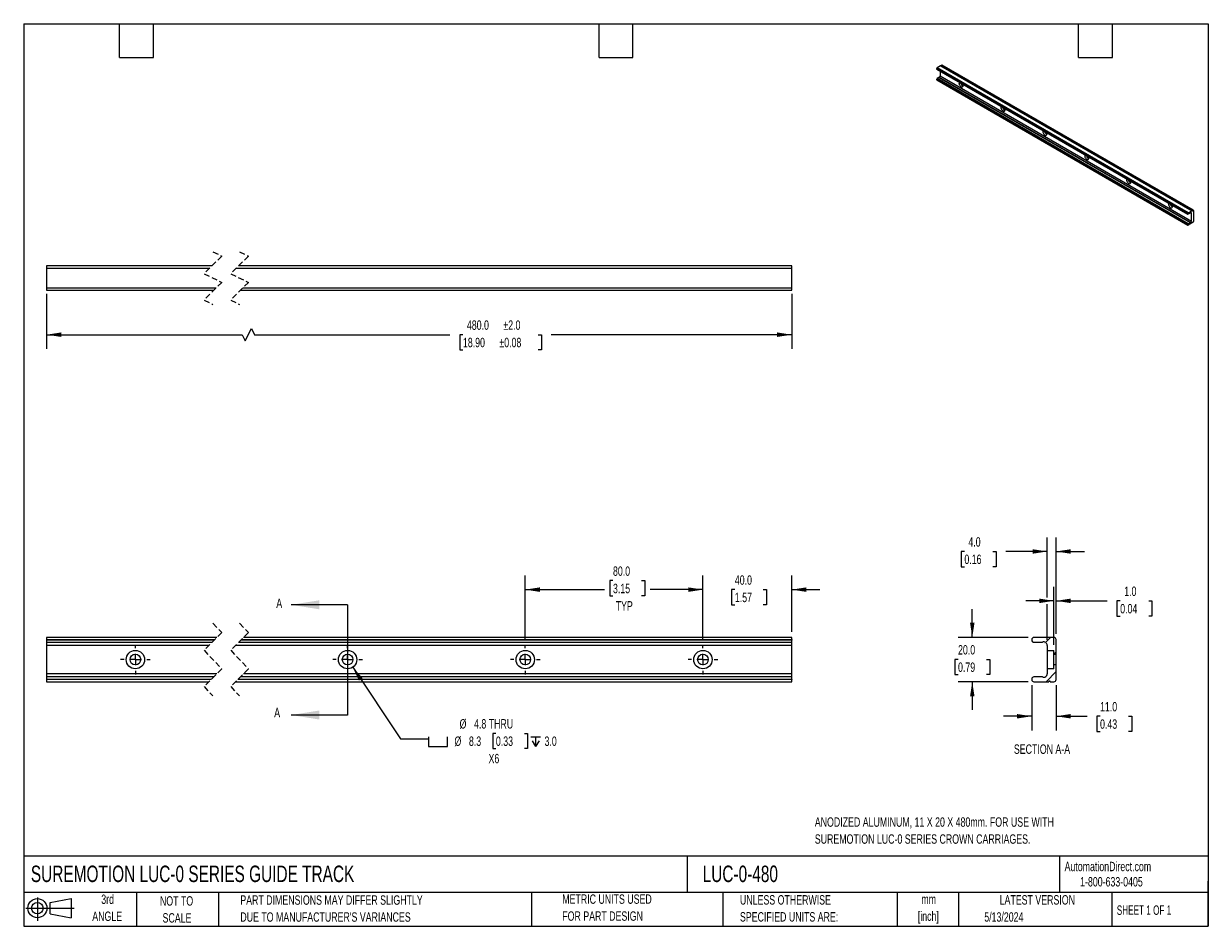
# Model space of a CAD drawing. Header units: millimetres. Extents: x 13 to 546, y 13 to 419.
import ezdxf

# ---------------------------------------------------------------- set-up
doc = ezdxf.new("R2010")
doc.units = ezdxf.units.MM
doc.header["$LTSCALE"] = 2
doc.linetypes.add('CENTERX2', pattern=[20.32, 12.7, -2.54, 2.54, -2.54])
doc.linetypes.add('HIDDEN', pattern=[1.905, 1.27, -0.635])
for name, color, linetype in [('CENTER', 40, 'CENTERX2'), ('HATCH', 6, 'Continuous'), ('SLD-DEFPOINTS', 7, 'Continuous')]:
    doc.layers.add(name, color=color, linetype=linetype)
doc.layers.add('DIMENSIONS', color=140, linetype='Continuous', lineweight=25)
doc.layers.add('TEXT', color=140, linetype='Continuous', lineweight=25)
doc.styles.add('SLDTEXTSTYLE0', font='TXT', dxfattribs={"width": 0.7})
doc.styles.add('SLDTEXTSTYLE1', font='TXT', dxfattribs={"width": 0.65})
doc.dimstyles.new('SLDDIMSTYLE0', dxfattribs={"dimtxt": 4.316016, "dimasz": 6.604, "dimexe": 0, "dimexo": 0.0625, "dimgap": 1.079004, "dimtad": 0, "dimtih": 1, "dimtoh": 1, "dimrnd": 1e-09, "dimzin": 4, "dimdsep": 46, "dimtxsty": 'SLDTEXTSTYLE0', "dimsah": 1, "dimcen": 0.09, "dimadec": 0, "dimazin": 1, "dimtfac": 1, "dimtmove": 0, "dimatfit": 0, "dimfxl": 0, "dimfrac": 2, "dimtolj": 1, "dimtzin": 12, "dimarcsym": 0})
doc.dimstyles.new('SLDDIMSTYLE1', dxfattribs={"dimtxt": 4.316016, "dimasz": 6.604, "dimexe": 0, "dimexo": 0.0625, "dimgap": 1.079004, "dimtad": 0, "dimtih": 1, "dimtoh": 1, "dimrnd": 1e-09, "dimzin": 4, "dimdsep": 46, "dimtxsty": 'SLDTEXTSTYLE0', "dimsah": 1, "dimcen": 0.09, "dimadec": 0, "dimazin": 1, "dimtfac": 1, "dimtofl": 0, "dimtmove": 0, "dimatfit": 3, "dimfxl": 0, "dimfrac": 2, "dimtolj": 1, "dimtzin": 12, "dimarcsym": 0})
doc.dimstyles.new('SLDDIMSTYLE2', dxfattribs={"dimtxt": 4.316016, "dimasz": 6.604, "dimexe": 0, "dimexo": 0.0625, "dimgap": 1.079004, "dimtad": 0, "dimtih": 1, "dimtoh": 1, "dimrnd": 1e-09, "dimzin": 12, "dimdsep": 46, "dimtxsty": 'SLDTEXTSTYLE0', "dimsah": 1, "dimcen": 0, "dimadec": 0, "dimazin": 3, "dimtfac": 1, "dimtofl": 0, "dimtmove": 0, "dimatfit": 3, "dimfxl": 0, "dimfrac": 2, "dimtolj": 1, "dimtzin": 12, "dimarcsym": 0})
doc.dimstyles.new('SLDDIMSTYLE3', dxfattribs={"dimtxt": 4.316016, "dimasz": 6.604, "dimexe": 0, "dimexo": 0.0625, "dimgap": 1.079004, "dimtad": 0, "dimtih": 1, "dimtoh": 1, "dimrnd": 1e-09, "dimzin": 4, "dimdsep": 46, "dimtxsty": 'SLDTEXTSTYLE0', "dimsah": 1, "dimcen": 0.09, "dimadec": 0, "dimazin": 1, "dimtol": 1, "dimtp": 2, "dimtm": 2, "dimtfac": 1, "dimtofl": 0, "dimtmove": 0, "dimatfit": 3, "dimfxl": 0, "dimfrac": 2, "dimtolj": 1, "dimarcsym": 0})

# ---------------------------------------------------------------- blocks, each defined once
blk = doc.blocks.new('Block11')
at = {"color": 7, "linetype": 'Continuous', "lineweight": 18}
for p, q in [((0, 5.76), (21.75, 5.76)), ((5.18, 10.62), (5.18, 0)), ((10.96, 8.33), (20.35, 10.06)), ((10.96, 3.19), (10.96, 8.33)), ((20.35, 10.06), (20.35, 1.46)), ((10.96, 3.19), (20.35, 1.46))]:
    blk.add_line(p, q, dxfattribs=at)
for radius in [4.3, 2.57]:
    blk.add_circle((5.18, 5.76), radius, dxfattribs=at)
blk = doc.blocks.new('Block12')
at = {"layer": 'SLD-DEFPOINTS'}
blk.add_blockref('Block11', (0, 0), dxfattribs=at)
blk = doc.blocks.new('_D')
at = {"layer": 'DIMENSIONS'}
for p, q in [((318.54, 142), (318.54, 170.64)), ((358.54, 145.33), (358.54, 170.64)), ((318.54, 164.29), (305.84, 164.29)), ((332.91, 164.29), (331.46, 164.29)), ((331.46, 164.29), (331.46, 157.43)), ((345.74, 164.29), (347.19, 164.29)), ((347.19, 164.29), (347.19, 157.43)), ((358.54, 164.29), (371.24, 164.29)), ((331.46, 157.43), (332.91, 157.43)), ((347.19, 157.43), (345.74, 157.43))]:
    blk.add_line(p, q, dxfattribs=at)
for points in [[(318.54, 164.29), (311.93, 165.31), (311.93, 163.27)], [(358.54, 164.29), (365.14, 163.27), (365.14, 165.31)]]:
    blk.add_solid(points, dxfattribs=at)
at = {"layer": 'DIMENSIONS', "char_height": 4.233, "attachment_point": 1, "style": 'SLDTEXTSTYLE0'}
for s, insert in [('40.0', (332.91, 170.71)), ('1.57', (332.91, 162.89))]:
    blk.add_mtext(s, dxfattribs=dict(at, insert=insert))
blk = doc.blocks.new('_D_1')
at = {"layer": 'DIMENSIONS'}
for p, q in [((238.54, 142), (238.54, 170.64)), ((278.04, 168.33), (276.59, 168.33)), ((276.59, 168.33), (276.59, 161.47)), ((290.86, 168.33), (292.31, 168.33)), ((292.31, 168.33), (292.31, 161.47)), ((318.54, 142), (318.54, 170.64)), ((238.54, 164.29), (274.17, 164.29)), ((276.59, 161.47), (278.04, 161.47)), ((292.31, 161.47), (290.86, 161.47)), ((318.54, 164.29), (294.73, 164.29))]:
    blk.add_line(p, q, dxfattribs=at)
for points in [[(238.54, 164.29), (245.14, 163.27), (245.14, 165.31)], [(318.54, 164.29), (311.93, 165.31), (311.93, 163.27)]]:
    blk.add_solid(points, dxfattribs=at)
at = {"layer": 'DIMENSIONS', "char_height": 4.233, "attachment_point": 1, "style": 'SLDTEXTSTYLE0'}
for s, insert in [('80.0', (278.04, 174.75)), ('3.15', (278.04, 166.92)), ('TYP', (279.27, 159.1))]:
    blk.add_mtext(s, dxfattribs=dict(at, insert=insert))
blk = doc.blocks.new('SW_SYMBOL_HOLE_SPOT')
at = {"layer": 'DIMENSIONS', "color": 0}
for p, q in [((0, 1750), (0, 150)), ((0, 150), (3200, 150)), ((3200, 150), (3200, 1750))]:
    blk.add_line(p, q, dxfattribs=at)
blk = doc.blocks.new('SW_SYMBOL_HOLE_DEPTH')
at = {"layer": 'DIMENSIONS', "color": 0}
for p, q in [((0, 1750), (1600, 1750)), ((200, 1110), (800, 150)), ((800, 1750), (800, 150)), ((1400, 1110), (800, 150))]:
    blk.add_line(p, q, dxfattribs=at)
blk = doc.blocks.new('_D_2')
at = {"layer": 'DIMENSIONS'}
for p, q in [((160.83, 129.36), (182.3, 97.1)), ((182.3, 97.1), (195, 97.1)), ((225.31, 99.57), (223.87, 99.57)), ((223.87, 99.57), (223.87, 92.71)), ((238.14, 99.57), (239.59, 99.57)), ((239.59, 99.57), (239.59, 92.71)), ((223.87, 92.71), (225.31, 92.71)), ((239.59, 92.71), (238.14, 92.71))]:
    blk.add_line(p, q, dxfattribs=at)
blk.add_solid([(160.83, 129.36), (163.64, 123.3), (165.33, 124.43)], dxfattribs=at)
at = {"layer": 'DIMENSIONS', "xscale": 0.002688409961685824, "yscale": 0.002688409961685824, "zscale": 0.002688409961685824}
for name, p in [('SW_SYMBOL_HOLE_SPOT', (195, 93.28)), ('SW_SYMBOL_HOLE_DEPTH', (241.04, 93.28))]:
    blk.add_blockref(name, p, dxfattribs=at)
at = {"layer": 'DIMENSIONS', "char_height": 4.233, "attachment_point": 1, "style": 'SLDTEXTSTYLE0'}
for s, insert in [('%%c', (208.97, 105.99)), ('4.8 THRU', (215.48, 105.99)), ('%%c', (206.66, 98.17)), ('8.3', (213.18, 98.17)), ('0.33', (225.31, 98.17)), ('3.0', (247.21, 98.17)), ('X6', (222, 90.34))]:
    blk.add_mtext(s, dxfattribs=dict(at, insert=insert))
blk = doc.blocks.new('SW_CENTERMARKSYMBOL_0')
at = {"layer": 'CENTER', "color": 0}
for p, q in [((0, 5.08), (0, 6.67)), ((0, 0), (-2.54, 0)), ((0, 0), (0, 2.54)), ((0, 0), (0, -2.54)), ((0, 0), (2.54, 0)), ((5.08, 0), (6.67, 0)), ((-5.08, 0), (-6.67, 0)), ((0, -5.08), (0, -6.67))]:
    blk.add_line(p, q, dxfattribs=at)
blk = doc.blocks.new('SW_CENTERMARKSYMBOL_1')
at = {"layer": 'CENTER', "color": 0}
for p, q in [((0, 5.08), (0, 6.67)), ((0, 0), (-2.54, 0)), ((0, 0), (0, 2.54)), ((0, 0), (0, -2.54)), ((0, 0), (2.54, 0)), ((5.08, 0), (6.67, 0)), ((-5.08, 0), (-6.67, 0)), ((0, -5.08), (0, -6.67))]:
    blk.add_line(p, q, dxfattribs=at)
blk = doc.blocks.new('SW_CENTERMARKSYMBOL_2')
at = {"layer": 'CENTER', "color": 0}
for p, q in [((0, 5.08), (0, 6.67)), ((0, 0), (-2.54, 0)), ((0, 0), (0, 2.54)), ((0, 0), (0, -2.54)), ((0, 0), (2.54, 0)), ((5.08, 0), (6.67, 0)), ((-5.08, 0), (-6.67, 0)), ((0, -5.08), (0, -6.67))]:
    blk.add_line(p, q, dxfattribs=at)
blk = doc.blocks.new('SW_CENTERMARKSYMBOL_3')
at = {"layer": 'CENTER', "color": 0}
for p, q in [((0, 5.08), (0, 6.67)), ((0, 0), (-2.54, 0)), ((0, 0), (0, 2.54)), ((0, 0), (0, -2.54)), ((0, 0), (2.54, 0)), ((5.08, 0), (6.67, 0)), ((-5.08, 0), (-6.67, 0)), ((0, -5.08), (0, -6.67))]:
    blk.add_line(p, q, dxfattribs=at)
blk = doc.blocks.new('_D_3')
at = {"layer": 'DIMENSIONS'}
for p, q in [((476.58, 139.46), (476.58, 165.59)), ((477.59, 144.34), (477.59, 165.59)), ((476.58, 159.24), (463.88, 159.24)), ((477.59, 159.24), (500.58, 159.24)), ((506.43, 159.24), (504.98, 159.24)), ((504.98, 159.24), (504.98, 152.38)), ((519.26, 159.24), (520.71, 159.24)), ((520.71, 159.24), (520.71, 152.38)), ((504.98, 152.38), (506.43, 152.38)), ((520.71, 152.38), (519.26, 152.38))]:
    blk.add_line(p, q, dxfattribs=at)
for points in [[(476.58, 159.24), (469.97, 160.25), (469.97, 158.22)], [(477.59, 159.24), (484.19, 158.22), (484.19, 160.25)]]:
    blk.add_solid(points, dxfattribs=at)
at = {"layer": 'DIMENSIONS', "char_height": 4.233, "attachment_point": 1, "style": 'SLDTEXTSTYLE0'}
for s, insert in [('1.0', (508.23, 165.66)), ('0.04', (506.43, 157.84))]:
    blk.add_mtext(s, dxfattribs=dict(at, insert=insert))
blk = doc.blocks.new('_D_4')
at = {"layer": 'DIMENSIONS'}
for p, q in [((473.58, 160.76), (473.58, 187.82)), ((477.59, 144.34), (477.59, 187.82)), ((436.27, 181.47), (434.82, 181.47)), ((434.82, 181.47), (434.82, 174.61)), ((449.1, 181.47), (450.55, 181.47)), ((450.55, 181.47), (450.55, 174.61)), ((473.58, 181.47), (454.95, 181.47)), ((477.59, 181.47), (490.29, 181.47)), ((434.82, 174.61), (436.27, 174.61)), ((450.55, 174.61), (449.1, 174.61)), ((473.58, 141.7), (473.58, 157.71))]:
    blk.add_line(p, q, dxfattribs=at)
for points in [[(473.58, 181.47), (466.97, 182.48), (466.97, 180.45)], [(477.59, 181.47), (484.19, 180.45), (484.19, 182.48)]]:
    blk.add_solid(points, dxfattribs=at)
at = {"layer": 'DIMENSIONS', "char_height": 4.233, "attachment_point": 1, "style": 'SLDTEXTSTYLE0'}
for s, insert in [('4.0', (438.07, 187.89)), ('0.16', (436.27, 180.06))]:
    blk.add_mtext(s, dxfattribs=dict(at, insert=insert))
blk = doc.blocks.new('_D_5')
at = {"layer": 'DIMENSIONS'}
for p, q in [((439.82, 142.79), (439.82, 155.49)), ((465.04, 142.79), (433.47, 142.79)), ((433.41, 132.89), (431.96, 132.89)), ((431.96, 132.89), (431.96, 126.03)), ((446.23, 132.89), (447.68, 132.89)), ((447.68, 132.89), (447.68, 126.03)), ((431.96, 126.03), (433.41, 126.03)), ((465.04, 122.8), (433.47, 122.8)), ((439.82, 122.8), (439.82, 110.1)), ((447.68, 126.03), (446.23, 126.03))]:
    blk.add_line(p, q, dxfattribs=at)
for points in [[(439.82, 142.79), (440.84, 149.39), (438.81, 149.39)], [(439.82, 122.8), (438.81, 116.2), (440.84, 116.2)]]:
    blk.add_solid(points, dxfattribs=at)
at = {"layer": 'DIMENSIONS', "char_height": 4.233, "attachment_point": 1, "style": 'SLDTEXTSTYLE0'}
for s, insert in [('20.0', (433.41, 139.31)), ('0.79', (433.41, 131.48))]:
    blk.add_mtext(s, dxfattribs=dict(at, insert=insert))
blk = doc.blocks.new('_D_6')
at = {"layer": 'DIMENSIONS'}
for p, q in [((466.59, 121.25), (466.59, 100.93)), ((477.59, 121.25), (477.59, 100.93)), ((466.59, 107.28), (453.89, 107.28)), ((477.59, 107.28), (491.5, 107.28)), ((497.35, 107.28), (495.9, 107.28)), ((495.9, 107.28), (495.9, 100.42)), ((510.17, 107.28), (511.62, 107.28)), ((511.62, 107.28), (511.62, 100.42)), ((495.9, 100.42), (497.35, 100.42)), ((511.62, 100.42), (510.17, 100.42))]:
    blk.add_line(p, q, dxfattribs=at)
for points in [[(466.59, 107.28), (459.98, 108.29), (459.98, 106.26)], [(477.59, 107.28), (484.19, 106.26), (484.19, 108.29)]]:
    blk.add_solid(points, dxfattribs=at)
at = {"layer": 'DIMENSIONS', "char_height": 4.233, "attachment_point": 1, "style": 'SLDTEXTSTYLE0'}
for s, insert in [('11.0', (497.35, 113.7)), ('0.43', (497.35, 105.87))]:
    blk.add_mtext(s, dxfattribs=dict(at, insert=insert))
blk = doc.blocks.new('_D_7')
at = {"layer": 'DIMENSIONS'}
for p, q in [((23, 297.52), (23, 272.72)), ((358.54, 297.52), (358.54, 272.72)), ((23, 279.07), (111.04, 279.07)), ((111.04, 279.07), (112.45, 276.25)), ((112.45, 276.25), (115.27, 281.89)), ((115.27, 281.89), (116.68, 279.07)), ((116.68, 279.07), (204.63, 279.07)), ((210.48, 279.07), (209.03, 279.07)), ((209.03, 279.07), (209.03, 272.21)), ((244.34, 279.07), (245.79, 279.07)), ((245.79, 279.07), (245.79, 272.21)), ((358.54, 279.07), (250.19, 279.07)), ((209.03, 272.21), (210.48, 272.21)), ((245.79, 272.21), (244.34, 272.21))]:
    blk.add_line(p, q, dxfattribs=at)
for points in [[(23, 279.07), (29.61, 278.06), (29.61, 280.09)], [(358.54, 279.07), (351.93, 280.09), (351.93, 278.06)]]:
    blk.add_solid(points, dxfattribs=at)
at = {"layer": 'DIMENSIONS', "char_height": 4.233, "attachment_point": 1, "style": 'SLDTEXTSTYLE0'}
for s, insert in [('480.0', (212.27, 285.5)), ('±2.0', (228.69, 285.5)), ('18.90', (210.48, 277.67)), ('±0.08', (226.89, 277.67))]:
    blk.add_mtext(s, dxfattribs=dict(at, insert=insert))

msp = doc.modelspace()

# ---------------------------------------------------------------- hatches: boundary and pattern name
at = {"layer": 'HATCH'}
h = msp.add_hatch(dxfattribs=at)
h.set_pattern_fill('ANSI31', color=256, scale=2, style=0)
edge = h.paths.add_edge_path(flags=0)
edge.add_arc((467.579, 141.556), 0.991, 180, 270)
edge.add_line((467.579, 140.566), (470.993, 140.566))
edge.add_arc((470.993, 141.556), 0.991, 270, 292.37264)
edge.add_arc((471.979, 139.161), 1.6, 0, 112.37264, ccw=False)
edge.add_line((473.579, 139.161), (473.579, 136.923))
edge.add_line((473.579, 136.923), (476.579, 136.923))
edge.add_line((476.579, 136.923), (476.579, 135.196))
edge.add_line((476.579, 135.196), (477.589, 135.196))
edge.add_line((477.589, 135.196), (477.589, 141.8))
edge.add_arc((476.598, 141.8), 0.991, 0, 90)
edge.add_line((476.598, 142.791), (467.579, 142.791))
edge.add_arc((467.579, 141.8), 0.991, 90, 180)
edge.add_line((466.589, 141.8), (466.589, 141.556))
h = msp.add_hatch(dxfattribs=at)
h.set_pattern_fill('ANSI31', color=256, scale=2, style=0)
edge = h.paths.add_edge_path(flags=0)
edge.add_arc((467.579, 124.035), 0.991, 90, 180)
edge.add_line((466.589, 124.035), (466.589, 123.791))
edge.add_arc((467.579, 123.791), 0.991, 180, 270)
edge.add_line((467.579, 122.801), (474.259, 122.801))
edge.add_arc((474.589, 122.801), 0.33, 0, 180, ccw=False)
edge.add_line((474.919, 122.801), (476.598, 122.801))
edge.add_arc((476.598, 123.791), 0.991, 270, 360)
edge.add_line((477.589, 123.791), (477.589, 130.396))
edge.add_line((477.589, 130.396), (476.579, 130.396))
edge.add_line((476.579, 130.396), (476.579, 128.668))
edge.add_line((476.579, 128.668), (473.579, 128.668))
edge.add_line((473.579, 128.668), (473.579, 126.431))
edge.add_arc((471.979, 126.431), 1.6, 247.62736, 360, ccw=False)
edge.add_arc((470.993, 124.035), 0.991, 67.62736, 90)
edge.add_line((470.993, 125.026), (467.579, 125.026))

# ---------------------------------------------------------------- linework, layer by layer
for p, q in [((425.529, 400.116), (423.955, 399.207)), ((425.529, 400.116), (538.666, 334.803)), ((425.685, 400.206), (426.08, 400.434)), ((538.822, 334.893), (425.685, 400.206)), ((426.08, 400.434), (539.217, 335.122)), ((539.383, 335.138), (426.245, 400.451)), ((423.721, 398.803), (536.858, 333.49)), ((423.721, 398.736), (423.721, 398.803)), ((536.858, 333.424), (423.721, 398.736)), ((423.79, 398.585), (536.927, 333.273)), ((537.092, 333.895), (423.955, 399.207)), ((424.759, 394.836), (423.955, 394.372)), ((424.759, 394.836), (537.896, 329.524)), ((537.985, 329.555), (424.848, 394.867)), ((425.369, 397.674), (425.369, 395.571)), ((425.369, 395.571), (538.506, 330.258)), ((423.721, 393.968), (536.858, 328.655)), ((423.721, 393.901), (423.721, 393.968)), ((536.858, 328.589), (423.721, 393.901)), ((423.79, 393.75), (536.927, 328.437)), ((537.092, 329.059), (423.955, 394.372)), ((536.858, 333.424), (536.858, 333.49)), ((537.092, 333.895), (538.666, 334.803)), ((537.896, 333.753), (537.092, 333.289)), ((538.129, 333.941), (538.506, 333.723)), ((538.506, 330.258), (538.506, 333.723)), ((538.822, 334.893), (539.217, 335.122)), ((539.451, 334.987), (539.451, 330.085)), ((536.858, 328.589), (536.858, 328.655)), ((539.217, 329.681), (537.092, 328.454)), ((537.092, 329.059), (537.896, 329.524)), ((23.002, 310.072), (23.002, 309.081)), ((97.484, 310.072), (23.002, 310.072)), ((358.539, 310.072), (109.484, 310.072)), ((358.539, 309.081), (358.539, 310.072)), ((23.002, 309.081), (96.493, 309.081)), ((23.002, 309.081), (23.002, 300.062)), ((108.493, 309.081), (358.539, 309.081)), ((358.539, 300.062), (358.539, 309.081)), ((99.325, 300.062), (23.002, 300.062)), ((23.002, 300.062), (23.002, 299.072)), ((23.002, 299.072), (98.334, 299.072)), ((110.334, 299.072), (358.539, 299.072)), ((358.539, 300.062), (111.325, 300.062)), ((358.539, 299.072), (358.539, 300.062)), ((99.732, 142.791), (23.002, 142.791)), ((23.002, 142.791), (23.002, 141.8)), ((23.002, 141.8), (98.741, 141.8)), ((23.002, 141.8), (23.002, 141.556)), ((23.002, 141.556), (23.002, 140.566)), ((98.497, 141.556), (23.002, 141.556)), ((23.002, 140.566), (97.507, 140.566)), ((23.002, 140.566), (23.002, 139.161)), ((96.102, 139.161), (23.002, 139.161)), ((23.002, 139.161), (23.002, 126.431)), ((358.539, 139.161), (108.102, 139.161)), ((109.507, 140.566), (358.539, 140.566)), ((358.539, 141.556), (110.497, 141.556)), ((110.741, 141.8), (358.539, 141.8)), ((358.539, 142.791), (111.732, 142.791)), ((358.539, 141.8), (358.539, 142.791)), ((358.539, 141.8), (358.539, 141.556)), ((358.539, 140.566), (358.539, 141.556)), ((358.539, 139.161), (358.539, 140.566)), ((358.539, 126.431), (358.539, 139.161)), ((466.589, 141.8), (466.589, 141.556)), ((476.598, 142.791), (467.579, 142.791)), ((467.579, 140.566), (470.993, 140.566)), ((473.579, 139.161), (473.579, 136.923)), ((477.589, 135.196), (477.589, 141.8)), ((473.579, 136.923), (476.579, 136.923)), ((473.579, 136.923), (473.579, 128.668)), ((476.579, 135.196), (476.579, 136.923)), ((476.579, 135.196), (477.589, 135.196)), ((476.579, 130.396), (476.579, 135.196)), ((477.589, 130.396), (477.589, 135.196)), ((476.579, 128.668), (473.579, 128.668)), ((473.579, 128.668), (473.579, 126.431)), ((477.589, 130.396), (476.579, 130.396)), ((476.579, 128.668), (476.579, 130.396)), ((477.589, 123.791), (477.589, 130.396)), ((99.717, 126.431), (23.002, 126.431)), ((23.002, 126.431), (23.002, 125.026)), ((98.312, 125.026), (23.002, 125.026)), ((23.002, 125.026), (23.002, 124.035)), ((23.002, 124.035), (97.321, 124.035)), ((23.002, 124.035), (23.002, 123.791)), ((23.002, 123.791), (23.002, 122.801)), ((97.077, 123.791), (23.002, 123.791)), ((23.002, 122.801), (96.087, 122.801)), ((108.087, 122.801), (358.539, 122.801)), ((358.539, 123.791), (109.077, 123.791)), ((109.321, 124.035), (358.539, 124.035)), ((358.539, 125.026), (110.312, 125.026)), ((358.539, 126.431), (111.717, 126.431)), ((358.539, 125.026), (358.539, 126.431)), ((358.539, 124.035), (358.539, 125.026)), ((358.539, 124.035), (358.539, 123.791)), ((358.539, 122.801), (358.539, 123.791)), ((466.589, 124.035), (466.589, 123.791)), ((470.993, 125.026), (467.579, 125.026)), ((467.579, 122.801), (474.259, 122.801)), ((474.919, 122.801), (476.598, 122.801))]:
    msp.add_line(p, q)
at = {"color": 7, "linetype": 'HIDDEN', "lineweight": 18}
for p, q in [((97.909, 316.422), (101.909, 314.497)), ((109.909, 316.422), (113.909, 314.497)), ((101.909, 314.497), (93.909, 306.497)), ((113.909, 314.497), (105.909, 306.497)), ((93.909, 306.497), (101.909, 302.647)), ((105.909, 306.497), (113.909, 302.647)), ((101.909, 302.647), (93.909, 294.647)), ((113.909, 302.647), (105.909, 294.647)), ((93.909, 294.647), (97.909, 292.722)), ((105.909, 294.647), (109.909, 292.722)), ((101.909, 144.968), (93.909, 136.968)), ((97.909, 149.141), (101.909, 144.968)), ((113.909, 144.968), (105.909, 136.968)), ((109.909, 149.141), (113.909, 144.968)), ((93.909, 136.968), (101.909, 128.623)), ((105.909, 136.968), (113.909, 128.623)), ((101.909, 128.623), (93.909, 120.623)), ((113.909, 128.623), (105.909, 120.623)), ((93.909, 120.623), (97.909, 116.451)), ((105.909, 120.623), (109.909, 116.451))]:
    msp.add_line(p, q, dxfattribs=at)
at = {"flags": 128}
for points in [[(433.878, 392.761), (433.863, 392.716), (433.824, 392.422), (433.863, 392.083), (433.978, 391.725), (434.16, 391.379), (434.393, 391.072), (434.658, 390.828), (434.935, 390.668), (435.201, 390.605), (435.434, 390.644), (435.615, 390.781), (435.73, 391.005), (435.77, 391.299), (435.77, 391.299)], [(435.77, 391.299), (435.73, 391.638), (435.715, 391.701)], [(452.735, 381.876), (452.719, 381.83), (452.68, 381.537), (452.719, 381.197), (452.835, 380.84), (453.016, 380.494), (453.249, 380.186), (453.514, 379.943), (453.791, 379.783), (454.057, 379.72), (454.29, 379.758), (454.471, 379.895), (454.586, 380.12), (454.626, 380.413), (454.626, 380.413)], [(454.626, 380.413), (454.586, 380.753), (454.571, 380.815)], [(471.591, 370.99), (471.576, 370.945), (471.536, 370.651), (471.576, 370.312), (471.691, 369.955), (471.872, 369.608), (472.105, 369.301), (472.371, 369.057), (472.648, 368.898), (472.913, 368.834), (473.146, 368.873), (473.328, 369.01), (473.443, 369.234), (473.482, 369.528), (473.482, 369.528)], [(473.482, 369.528), (473.443, 369.867), (473.428, 369.93)], [(490.447, 360.105), (490.432, 360.059), (490.392, 359.766), (490.432, 359.426), (490.547, 359.069), (490.728, 358.723), (490.961, 358.415), (491.227, 358.172), (491.504, 358.012), (491.769, 357.949), (492.002, 357.987), (492.184, 358.124), (492.299, 358.349), (492.338, 358.642), (492.338, 358.642)], [(492.338, 358.642), (492.299, 358.982), (492.284, 359.044)], [(509.303, 349.219), (509.288, 349.174), (509.249, 348.88), (509.288, 348.541), (509.403, 348.184), (509.584, 347.837), (509.817, 347.53), (510.083, 347.287), (510.36, 347.127), (510.626, 347.063), (510.859, 347.102), (511.04, 347.239), (511.155, 347.463), (511.194, 347.757), (511.194, 347.757)], [(511.194, 347.757), (511.155, 348.096), (511.14, 348.159)], [(528.159, 338.334), (528.144, 338.289), (528.105, 337.995), (528.144, 337.656), (528.259, 337.298), (528.441, 336.952), (528.674, 336.645), (528.939, 336.401), (529.216, 336.241), (529.482, 336.178), (529.715, 336.216), (529.896, 336.353), (530.011, 336.578), (530.051, 336.872), (530.051, 336.872)], [(530.051, 336.872), (530.011, 337.211), (529.996, 337.274)], [(538.506, 333.723), (538.494, 333.822), (538.461, 333.902), (538.408, 333.959), (538.339, 333.988), (538.256, 333.989), (538.166, 333.96), (538.074, 333.905), (537.985, 333.825)], [(538.666, 334.803), (538.672, 334.772), (538.689, 334.753), (538.714, 334.748), (538.744, 334.758), (538.774, 334.783), (538.799, 334.817), (538.816, 334.855), (538.822, 334.893)]]:
    msp.add_lwpolyline(points, dxfattribs=at)
for centre, radius in [((63.002, 132.796), 4.128), ((63.002, 132.796), 2.4), ((158.539, 132.796), 4.128), ((158.539, 132.796), 2.4), ((238.539, 132.796), 4.128), ((238.539, 132.796), 2.4), ((318.539, 132.796), 4.128), ((318.539, 132.796), 2.4)]:
    msp.add_circle(centre, radius)
for centre, radius, start, end in [((425.516, 400.214), 0.169, 302.61121, 357.39417), ((426.177, 400.299), 0.166, 65.69288, 125.61758), ((423.878, 398.716), 0.158, 172.74417, 235.94365), ((424.228, 398.78), 0.507, 122.60548, 177.39452), ((424.877, 394.643), 0.227, 97.24678, 121.22352), ((424.628, 395.574), 0.74, 287.26733, 359.70473), ((423.878, 393.881), 0.158, 172.74417, 235.94365), ((424.228, 393.944), 0.507, 122.60548, 177.39452), ((436.457, 392.807), 1.905, 194.24918, 247.90125), ((435.929, 392.442), 0.921, 204.38209, 258.73121), ((455.313, 381.922), 1.905, 194.24918, 247.90125), ((454.786, 381.556), 0.921, 204.38209, 258.73121), ((474.169, 371.036), 1.905, 194.24918, 247.90125), ((473.642, 370.671), 0.921, 204.38209, 258.73121), ((493.025, 360.151), 1.905, 194.24918, 247.90125), ((492.498, 359.785), 0.921, 204.38209, 258.73121), ((511.882, 349.265), 1.905, 194.24918, 247.90125), ((511.354, 348.9), 0.921, 204.38209, 258.73121), ((530.738, 338.38), 1.905, 194.24918, 247.90125), ((530.21, 338.015), 0.921, 204.38209, 258.73121), ((537.001, 333.401), 0.144, 170.78596, 309.20329), ((537.365, 333.467), 0.507, 122.60548, 177.39452), ((537.691, 334.099), 0.402, 300.68907, 317.02428), ((539.309, 335.01), 0.144, 350.78596, 129.20329), ((537.001, 328.565), 0.144, 170.78596, 309.20329), ((537.365, 328.632), 0.507, 122.60548, 177.39452), ((538.014, 329.33), 0.227, 97.24678, 121.22352), ((537.765, 330.262), 0.74, 287.26733, 359.70473), ((538.944, 330.108), 0.507, 302.60548, 357.39452), ((467.579, 141.8), 0.991, 90, 180), ((467.579, 141.556), 0.991, 180, 270), ((470.993, 141.556), 0.991, 270, 292.37264), ((471.979, 139.161), 1.6, 0, 112.37264), ((476.598, 141.8), 0.991, 0, 90), ((467.579, 124.035), 0.991, 90, 180), ((467.579, 123.791), 0.991, 180, 270), ((470.993, 124.035), 0.991, 67.62736, 90), ((471.979, 126.431), 1.6, 247.62736, 0), ((474.589, 122.801), 0.33, 0, 180), ((476.598, 123.791), 0.991, 270, 0)]:
    msp.add_arc(centre, radius, start, end)
at = {"layer": 'TEXT'}
for p, q in [((12.7, 419.1), (546.1, 419.1)), ((12.7, 419.1), (12.7, 12.7)), ((55.88, 403.86), (55.88, 419.1)), ((71.12, 403.86), (71.12, 419.1)), ((271.78, 403.86), (271.78, 419.1)), ((287.02, 403.86), (287.02, 419.1)), ((487.68, 403.86), (487.68, 419.1)), ((502.92, 403.86), (502.92, 419.1)), ((546.1, 419.1), (546.1, 12.7)), ((55.88, 403.86), (71.12, 403.86)), ((271.78, 403.86), (287.02, 403.86)), ((487.68, 403.86), (502.92, 403.86)), ((158.539, 157.459), (158.539, 107.835)), ((546.1, 44.252), (12.7, 44.252)), ((311.518, 44.252), (311.518, 27.94)), ((479.151, 44.252), (479.151, 27.94)), ((546.1, 12.7), (546.1, 33.02)), ((546.1, 27.94), (12.7, 27.94)), ((63.5, 27.94), (63.5, 12.7)), ((100.423, 27.94), (100.423, 12.7)), ((241.293, 27.94), (241.293, 12.7)), ((327.56, 27.94), (327.56, 12.7)), ((406.049, 27.94), (406.049, 12.7)), ((433.624, 27.94), (433.624, 12.7)), ((502.697, 27.94), (502.697, 12.7)), ((12.7, 12.7), (546.1, 12.7))]:
    msp.add_line(p, q, dxfattribs=at)
at = {"layer": 'TEXT', "linetype": 'Continuous'}
for p, q in [((158.539, 157.459), (133.139, 157.459)), ((158.539, 107.835), (133.139, 107.835))]:
    msp.add_line(p, q, dxfattribs=at)
at = {"layer": 'TEXT'}
for points in [[(133.139, 157.459), (145.839, 155.427), (145.839, 159.491)], [(133.139, 107.835), (145.839, 105.803), (145.839, 109.867)]]:
    msp.add_solid(points, dxfattribs=at)

# ---------------------------------------------------------------- block references
at = {"layer": 'CENTER'}
for name, p in [('SW_CENTERMARKSYMBOL_2', (63.002, 132.796)), ('SW_CENTERMARKSYMBOL_1', (158.539, 132.796)), ('SW_CENTERMARKSYMBOL_0', (238.539, 132.796)), ('SW_CENTERMARKSYMBOL_3', (318.539, 132.796))]:
    msp.add_blockref(name, p, dxfattribs=at)
at = {"layer": 'SLD-DEFPOINTS'}
msp.add_blockref('Block12', (13.676, 15.108), dxfattribs=at)

# ---------------------------------------------------------------- texts
at = {"layer": 'TEXT'}
for s, insert, char_height, attachment_point, style in [('A', (126.408, 160.272), 4.316, 1, 'SLDTEXTSTYLE0'), ('A', (125.485, 111.109), 4.316, 1, 'SLDTEXTSTYLE0'), ('SECTION A-A', (471.219, 94.588), 4.23333, 2, 'SLDTEXTSTYLE0'), ('ANODIZED ALUMINUM, 11 X 20 X 480mm. FOR USE WITH', (368.92, 61.755), 4.23333, 1, 'SLDTEXTSTYLE0'), ('SUREMOTION LUC-0 SERIES CROWN CARRIAGES.', (368.92, 54.11), 4.23333, 1, 'SLDTEXTSTYLE0'), ('SUREMOTION LUC-0 SERIES GUIDE TRACK', (15.931, 40.03), 7.40833, 1, 'SLDTEXTSTYLE0'), ('LUC-0-480', (318.415, 40.03), 7.4083, 1, 'SLDTEXTSTYLE0'), ('AutomationDirect.com', (481.39, 41.753), 4.23333, 1, 'SLDTEXTSTYLE0'), ('1-800-633-0405', (488.383, 34.874), 4.23333, 1, 'SLDTEXTSTYLE0'), ('3rd', (50.493, 27.001), 4.2333, 2, 'SLDTEXTSTYLE0'), ('PART DIMENSIONS MAY DIFFER SLIGHTLY', (110.239, 26.642), 4.23333, 1, 'SLDTEXTSTYLE0'), ('METRIC UNITS USED', (255.209, 27.072), 4.23333, 1, 'SLDTEXTSTYLE0'), ('UNLESS OTHERWISE', (335.216, 26.723), 4.23333, 1, 'SLDTEXTSTYLE0'), ('LATEST VERSION', (469.104, 26.728), 4.23333, 2, 'SLDTEXTSTYLE0'), ('NOT TO', (81.537, 26.252), 4.2333, 2, 'SLDTEXTSTYLE0'), ('mm', (420.198, 27.038), 4.2333, 2, 'SLDTEXTSTYLE0'), ('SHEET 1 OF 1', (504.883, 22.103), 4.23333, 1, 'SLDTEXTSTYLE1'), ('ANGLE', (50.298, 19.357), 4.2333, 2, 'SLDTEXTSTYLE0'), ('SCALE', (81.729, 18.608), 4.2333, 2, 'SLDTEXTSTYLE0'), ("DUE TO MANUFACTURER'S VARIANCES", (110.239, 18.997), 4.23333, 1, 'SLDTEXTSTYLE0'), ('FOR PART DESIGN', (255.209, 19.428), 4.23333, 1, 'SLDTEXTSTYLE0'), ('SPECIFIED UNITS ARE:', (335.216, 19.078), 4.23333, 1, 'SLDTEXTSTYLE0'), ('[inch]', (420.03, 19.394), 4.2333, 2, 'SLDTEXTSTYLE0'), ('5/13/2024', (445.226, 19.017), 4.2333, 1, 'SLDTEXTSTYLE0')]:
    msp.add_mtext(s, dxfattribs=dict(at, insert=insert, char_height=char_height, attachment_point=attachment_point, style=style))

# ---------------------------------------------------------------- dimensions: what is measured, and where the dimension line sits
at = {"layer": 'DIMENSIONS'}
dim = msp.add_linear_dim(base=(23.002, 279.072), p1=(358.539, 300.062), p2=(23.002, 300.062), text='480.0MAX', dimstyle='SLDDIMSTYLE3', dxfattribs=at)
dim.commit()
dim.dimension.update_dxf_attribs({"geometry": '_D_7', "text_midpoint": (227.408, 279.072), "dimtype": 160})
for base, p1, p2, angle, picture, middle in [((473.579, 181.467), (477.589, 141.8), (473.579, 139.161), 0, '_D_4', (442.684, 181.467)), ((358.539, 164.29), (318.539, 139.463), (358.539, 142.791), 0, '_D', (339.327, 164.29)), ((439.822, 122.801), (467.579, 142.791), (467.579, 122.801), 90, '_D_5', (439.822, 132.887)), ((466.589, 107.277), (477.589, 123.791), (466.589, 123.791), 0, '_D_6', (503.762, 107.277))]:
    dim = msp.add_linear_dim(base=base, p1=p1, p2=p2, angle=angle, dimstyle='SLDDIMSTYLE0', dxfattribs=at)
    dim.commit()
    dim.dimension.update_dxf_attribs({"geometry": picture, "text_midpoint": middle, "dimtype": 160})
dim = msp.add_linear_dim(base=(238.539, 164.29), p1=(318.539, 139.463), p2=(238.539, 139.463), angle=0, text='<>\\PTYP', dimstyle='SLDDIMSTYLE1', dxfattribs=at)
dim.commit()
dim.dimension.update_dxf_attribs({"geometry": '_D_1', "text_midpoint": (284.45, 164.29), "dimtype": 160})
dim = msp.add_linear_dim(base=(477.589, 159.239), p1=(476.579, 136.923), p2=(477.589, 141.8), dimstyle='SLDDIMSTYLE0', dxfattribs=at)
dim.commit()
dim.dimension.update_dxf_attribs({"geometry": '_D_3', "text_midpoint": (512.843, 159.239), "dimtype": 160})
dim = msp.add_diameter_dim_2p(p1=(156.2512, 136.2315), p2=(160.8262, 129.3602), text='%%c4.8 THRU\\P{\\fGDT;v}<>{\\fGDT;x}3.0\\PX6', dimstyle='SLDDIMSTYLE2', dxfattribs=at)
dim.commit()
dim.dimension.update_dxf_attribs({"geometry": '_D_2', "text_midpoint": (225.725, 96.1383), "dimtype": 163})

doc.saveas('drawing.dxf')
